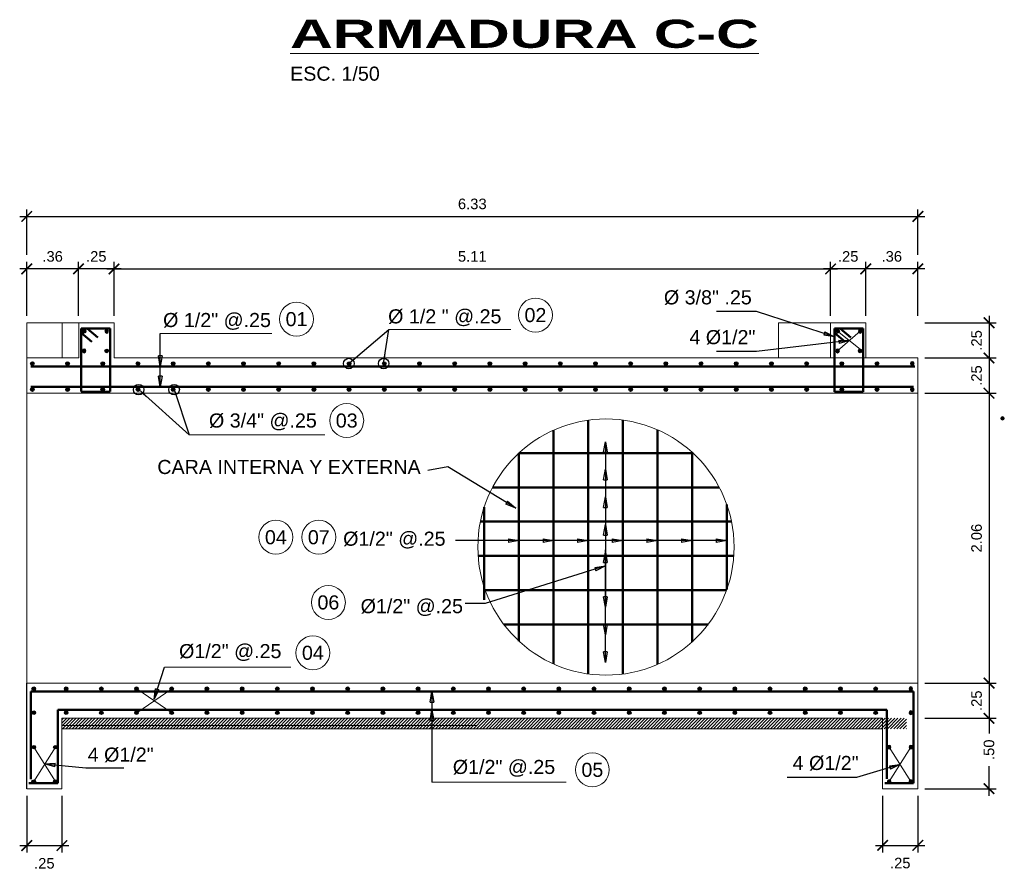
# Model space of a CAD drawing. Header units: metres. Extents: x 618946 to 619227, y 9266339 to 9266818.
# Tile 31 of 36: x 619042.83 to 619049.82, y 9266746.33 to 9266752.37. Entities that reach past the tile are written whole.
import ezdxf
from ezdxf.enums import TextEntityAlignment as Align

# ---------------------------------------------------------------- set-up
doc = ezdxf.new("R2010")
doc.units = ezdxf.units.M
doc.header["$PDMODE"] = 34
for name, color, linetype, lineweight in [('DIM', 8, 'Continuous', 9), ('Dimensiones', 8, 'Continuous', 5), ('FIE', 201, 'Continuous', 50), ('HASH', 21, 'Continuous', 5), ('HATCH', 21, 'Continuous', 5)]:
    doc.layers.add(name, color=color, linetype=linetype, lineweight=lineweight)
doc.styles.get("Standard").update_dxf_attribs({"font": 'arial.ttf'})
doc.dimstyles.new('ESC-50', dxfattribs={"dimscale": 0.05, "dimtxt": 1.5, "dimasz": 1.5, "dimexe": 1, "dimexo": 1, "dimgap": 1, "dimtad": 1, "dimzin": 4, "dimdsep": 46, "dimtxsty": 'Standard', "dimblk": 'ARCHTICK', "dimcen": 2.5, "dimdle": 1, "dimclrd": 256, "dimclre": 256, "dimclrt": 7, "dimaunit": 1, "dimadec": 3, "dimazin": 0, "dimtfac": 1, "dimtmove": 2, "dimatfit": 3, "dimldrblk": 'CLOSEDBLANK', "dimfxl": 1.25, "dimarcsym": 0})
doc.dimstyles.new('ESC-75-2', dxfattribs={"dimscale": 0.075, "dimtxt": 1.5, "dimasz": 1.5, "dimexe": 1, "dimexo": 1, "dimgap": 1, "dimtad": 1, "dimzin": 4, "dimdsep": 46, "dimtxsty": 'Standard', "dimblk": 'ARCHTICK', "dimcen": 2.5, "dimdle": 1, "dimclrd": 256, "dimclre": 256, "dimclrt": 7, "dimaunit": 1, "dimadec": 3, "dimazin": 0, "dimtfac": 1, "dimtmove": 2, "dimatfit": 3, "dimldrblk": 'CLOSEDBLANK', "dimfxl": 1.25, "dimarcsym": 0})
doc.dimstyles.new('ESC-75-2$7', dxfattribs={"dimscale": 0.075, "dimtxt": 1.5, "dimasz": 2, "dimexe": 1, "dimexo": 1, "dimgap": 1, "dimtad": 1, "dimtih": 1, "dimtoh": 1, "dimzin": 4, "dimdsep": 46, "dimtxsty": 'Standard', "dimblk": 'ARCHTICK', "dimcen": 2.5, "dimdle": 1, "dimclrd": 256, "dimclre": 256, "dimclrt": 7, "dimaunit": 1, "dimadec": 3, "dimazin": 0, "dimtfac": 1, "dimtmove": 2, "dimatfit": 3, "dimldrblk": 'CLOSEDBLANK', "dimfxl": 1.25, "dimarcsym": 0})

# ---------------------------------------------------------------- blocks, each defined once
blk = doc.blocks.new('_ArchTick')
at = {"color": 0, "linetype": 'ByBlock', "const_width": 0.15}
blk.add_lwpolyline([(-0.5, -0.5), (0.5, 0.5)], dxfattribs=at)
blk = doc.blocks.new('*D158')
at = {"layer": 'Defpoints', "color": 0, "transparency": 16777216}
for p in [(619049.2059, 9266750.217), (619049.2059, 9266749.967), (619049.7115, 9266749.967)]:
    blk.add_point(p, dxfattribs=at)
at = {"layer": 'DIM', "lineweight": -2, "transparency": 16777216}
for p, q in [((619049.7115, 9266750.267), (619049.7115, 9266749.917)), ((619049.2559, 9266750.217), (619049.7615, 9266750.217)), ((619049.2559, 9266749.967), (619049.7615, 9266749.967))]:
    blk.add_line(p, q, dxfattribs=at)
at = {"layer": 'DIM', "lineweight": -2, "transparency": 16777216, "xscale": 0.07500000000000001, "yscale": 0.07500000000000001, "zscale": 0.07500000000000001}
for p, rotation in [((619049.7115, 9266750.217), 90), ((619049.7115, 9266749.967), 270)]:
    blk.add_blockref('_ArchTick', p, dxfattribs=dict(at, rotation=rotation))
at = {"layer": 'DIM', "color": 7, "transparency": 16777216, "insert": (619049.6233, 9266750.092), "char_height": 0.075, "attachment_point": 5, "rotation": 90}
blk.add_mtext('.25', dxfattribs=at)
blk = doc.blocks.new('_ClosedBlank')
at = {"color": 0, "linetype": 'ByBlock', "lineweight": -2}
for p, q in [((-1, 0.167), (0, 0)), ((-1, 0.167), (-1, -0.167)), ((0, 0), (-1, -0.167))]:
    blk.add_line(p, q, dxfattribs=at)
blk = doc.blocks.new('*D159')
at = {"layer": 'Defpoints', "color": 0, "transparency": 16777216}
for p in [(619048.5859, 9266750.5996), (619043.4959, 9266750.217), (619048.5859, 9266750.217)]:
    blk.add_point(p, dxfattribs=at)
at = {"layer": 'DIM', "lineweight": -2, "transparency": 16777216}
for p, q in [((619043.4459, 9266750.5996), (619048.6359, 9266750.5996)), ((619043.4959, 9266750.267), (619043.4959, 9266750.6496)), ((619048.5859, 9266750.267), (619048.5859, 9266750.6496))]:
    blk.add_line(p, q, dxfattribs=at)
at = {"layer": 'DIM', "lineweight": -2, "transparency": 16777216, "xscale": 0.07500000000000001, "yscale": 0.07500000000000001, "zscale": 0.07500000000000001, "rotation": 180}
blk.add_blockref('_ArchTick', (619043.4959, 9266750.5996), dxfattribs=at)
at = {"layer": 'DIM', "lineweight": -2, "transparency": 16777216, "xscale": 0.07500000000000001, "yscale": 0.07500000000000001, "zscale": 0.07500000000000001}
blk.add_blockref('_ArchTick', (619048.5859, 9266750.5996), dxfattribs=at)
at = {"layer": 'DIM', "color": 7, "transparency": 16777216, "insert": (619046.0409, 9266750.6879), "char_height": 0.075, "attachment_point": 5}
blk.add_mtext('5.11', dxfattribs=at)
blk = doc.blocks.new('*D163')
at = {"layer": 'Defpoints', "color": 0, "transparency": 16777216}
for p in [(619049.2059, 9266749.717), (619049.2059, 9266747.657), (619049.7115, 9266747.657)]:
    blk.add_point(p, dxfattribs=at)
at = {"layer": 'DIM', "lineweight": -2, "transparency": 16777216}
for p, q in [((619049.7115, 9266749.767), (619049.7115, 9266747.607)), ((619049.2559, 9266749.717), (619049.7615, 9266749.717)), ((619049.2559, 9266747.657), (619049.7615, 9266747.657))]:
    blk.add_line(p, q, dxfattribs=at)
at = {"layer": 'DIM', "lineweight": -2, "transparency": 16777216, "xscale": 0.07500000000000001, "yscale": 0.07500000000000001, "zscale": 0.07500000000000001}
for p, rotation in [((619049.7115, 9266749.717), 90), ((619049.7115, 9266747.657), 270)]:
    blk.add_blockref('_ArchTick', p, dxfattribs=dict(at, rotation=rotation))
at = {"layer": 'DIM', "color": 7, "transparency": 16777216, "insert": (619049.6233, 9266748.687), "char_height": 0.075, "attachment_point": 5, "rotation": 90}
blk.add_mtext('2.06', dxfattribs=at)
blk = doc.blocks.new('*D164')
at = {"layer": 'Defpoints', "color": 0, "transparency": 16777216}
for p in [(619048.8359, 9266750.5996), (619048.8359, 9266750.217), (619049.2059, 9266750.217)]:
    blk.add_point(p, dxfattribs=at)
at = {"layer": 'DIM', "lineweight": -2, "transparency": 16777216}
for p, q in [((619049.2559, 9266750.5996), (619048.7859, 9266750.5996)), ((619048.8359, 9266750.267), (619048.8359, 9266750.6496)), ((619049.2059, 9266750.267), (619049.2059, 9266750.6496))]:
    blk.add_line(p, q, dxfattribs=at)
at = {"layer": 'DIM', "lineweight": -2, "transparency": 16777216, "xscale": 0.07500000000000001, "yscale": 0.07500000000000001, "zscale": 0.07500000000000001, "rotation": 180}
blk.add_blockref('_ArchTick', (619048.8359, 9266750.5996), dxfattribs=at)
at = {"layer": 'DIM', "lineweight": -2, "transparency": 16777216, "xscale": 0.07500000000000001, "yscale": 0.07500000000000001, "zscale": 0.07500000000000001}
blk.add_blockref('_ArchTick', (619049.2059, 9266750.5996), dxfattribs=at)
at = {"layer": 'DIM', "color": 7, "transparency": 16777216, "insert": (619049.0209, 9266750.6879), "char_height": 0.075, "attachment_point": 5}
blk.add_mtext('.36', dxfattribs=at)
blk = doc.blocks.new('*D160')
at = {"layer": 'Defpoints', "color": 0, "transparency": 16777216}
for p in [(619049.2059, 9266747.407), (619049.2059, 9266746.907), (619049.7115, 9266746.907)]:
    blk.add_point(p, dxfattribs=at)
at = {"layer": 'DIM', "lineweight": -2, "transparency": 16777216}
for p, q in [((619049.7115, 9266747.457), (619049.7115, 9266747.2991)), ((619049.2559, 9266747.407), (619049.7615, 9266747.407)), ((619049.7115, 9266746.857), (619049.7115, 9266747.068)), ((619049.2559, 9266746.907), (619049.7615, 9266746.907))]:
    blk.add_line(p, q, dxfattribs=at)
at = {"layer": 'DIM', "lineweight": -2, "transparency": 16777216, "xscale": 0.07500000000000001, "yscale": 0.07500000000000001, "zscale": 0.07500000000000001}
for p, rotation in [((619049.7115, 9266747.407), 90), ((619049.7115, 9266746.907), 270)]:
    blk.add_blockref('_ArchTick', p, dxfattribs=dict(at, rotation=rotation))
at = {"layer": 'DIM', "color": 7, "transparency": 16777216, "insert": (619049.7115, 9266747.1835), "char_height": 0.075, "attachment_point": 5, "rotation": 90}
blk.add_mtext('.50', dxfattribs=at)
blk = doc.blocks.new('*D165')
at = {"layer": 'Defpoints', "color": 0, "transparency": 16777216}
for p in [(619043.2437, 9266750.5996), (619043.2437, 9266750.217), (619043.4959, 9266750.217)]:
    blk.add_point(p, dxfattribs=at)
at = {"layer": 'DIM', "lineweight": -2, "transparency": 16777216}
for p, q in [((619043.5459, 9266750.5996), (619043.1937, 9266750.5996)), ((619043.2437, 9266750.267), (619043.2437, 9266750.6496)), ((619043.4959, 9266750.267), (619043.4959, 9266750.6496))]:
    blk.add_line(p, q, dxfattribs=at)
at = {"layer": 'DIM', "lineweight": -2, "transparency": 16777216, "xscale": 0.07500000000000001, "yscale": 0.07500000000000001, "zscale": 0.07500000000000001, "rotation": 180}
blk.add_blockref('_ArchTick', (619043.2437, 9266750.5996), dxfattribs=at)
at = {"layer": 'DIM', "lineweight": -2, "transparency": 16777216, "xscale": 0.07500000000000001, "yscale": 0.07500000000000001, "zscale": 0.07500000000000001}
blk.add_blockref('_ArchTick', (619043.4959, 9266750.5996), dxfattribs=at)
at = {"layer": 'DIM', "color": 7, "transparency": 16777216, "insert": (619043.3698, 9266750.6879), "char_height": 0.075, "attachment_point": 5}
blk.add_mtext('.25', dxfattribs=at)
blk = doc.blocks.new('F1')
blk.add_hatch(color=256).paths.add_polyline_path([(-0.0127, 0, 1), (0.0127, 0, 1)])
blk.add_circle((0, 0), 0.0127)
blk = doc.blocks.new('F2')
blk.add_hatch(color=256).paths.add_polyline_path([(-0.0127, 0, 1), (0.0127, 0, 1)])
blk.add_circle((0, 0), 0.0127)
blk = doc.blocks.new('*D166')
at = {"layer": 'Defpoints', "color": 0, "transparency": 16777216}
for p in [(619049.2059, 9266747.657), (619049.2059, 9266747.407), (619049.7115, 9266747.407)]:
    blk.add_point(p, dxfattribs=at)
at = {"layer": 'DIM', "lineweight": -2, "transparency": 16777216}
for p, q in [((619049.7115, 9266747.707), (619049.7115, 9266747.357)), ((619049.2559, 9266747.657), (619049.7615, 9266747.657)), ((619049.2559, 9266747.407), (619049.7615, 9266747.407))]:
    blk.add_line(p, q, dxfattribs=at)
at = {"layer": 'DIM', "lineweight": -2, "transparency": 16777216, "xscale": 0.07500000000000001, "yscale": 0.07500000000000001, "zscale": 0.07500000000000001}
for p, rotation in [((619049.7115, 9266747.657), 90), ((619049.7115, 9266747.407), 270)]:
    blk.add_blockref('_ArchTick', p, dxfattribs=dict(at, rotation=rotation))
at = {"layer": 'DIM', "color": 7, "transparency": 16777216, "insert": (619049.6233, 9266747.532), "char_height": 0.075, "attachment_point": 5, "rotation": 90}
blk.add_mtext('.25', dxfattribs=at)
blk = doc.blocks.new('*D161')
at = {"layer": 'Defpoints', "color": 0, "transparency": 16777216}
for p in [(619049.2059, 9266749.967), (619049.2059, 9266749.717), (619049.7115, 9266749.717)]:
    blk.add_point(p, dxfattribs=at)
at = {"layer": 'DIM', "lineweight": -2, "transparency": 16777216}
for p, q in [((619049.7115, 9266750.017), (619049.7115, 9266749.667)), ((619049.2559, 9266749.967), (619049.7615, 9266749.967)), ((619049.2559, 9266749.717), (619049.7615, 9266749.717))]:
    blk.add_line(p, q, dxfattribs=at)
at = {"layer": 'DIM', "lineweight": -2, "transparency": 16777216, "xscale": 0.07500000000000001, "yscale": 0.07500000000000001, "zscale": 0.07500000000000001}
for p, rotation in [((619049.7115, 9266749.967), 90), ((619049.7115, 9266749.717), 270)]:
    blk.add_blockref('_ArchTick', p, dxfattribs=dict(at, rotation=rotation))
at = {"layer": 'DIM', "color": 7, "transparency": 16777216, "insert": (619049.6233, 9266749.842), "char_height": 0.075, "attachment_point": 5, "rotation": 90}
blk.add_mtext('.25', dxfattribs=at)
blk = doc.blocks.new('*D167')
at = {"layer": 'Defpoints', "color": 0, "transparency": 16777216}
for p in [(619042.8759, 9266746.907), (619043.1259, 9266746.907), (619043.1259, 9266746.5027)]:
    blk.add_point(p, dxfattribs=at)
at = {"layer": 'DIM', "lineweight": -2, "transparency": 16777216}
for p, q in [((619042.8759, 9266746.857), (619042.8759, 9266746.4527)), ((619043.1259, 9266746.857), (619043.1259, 9266746.4527)), ((619042.8259, 9266746.5027), (619043.1759, 9266746.5027))]:
    blk.add_line(p, q, dxfattribs=at)
at = {"layer": 'DIM', "lineweight": -2, "transparency": 16777216, "xscale": 0.07500000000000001, "yscale": 0.07500000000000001, "zscale": 0.07500000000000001, "rotation": 180}
blk.add_blockref('_ArchTick', (619042.8759, 9266746.5027), dxfattribs=at)
at = {"layer": 'DIM', "lineweight": -2, "transparency": 16777216, "xscale": 0.07500000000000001, "yscale": 0.07500000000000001, "zscale": 0.07500000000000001}
blk.add_blockref('_ArchTick', (619043.1259, 9266746.5027), dxfattribs=at)
at = {"layer": 'DIM', "color": 7, "transparency": 16777216, "insert": (619043.0009, 9266746.3763), "char_height": 0.075, "attachment_point": 5}
blk.add_mtext('.25', dxfattribs=at)
blk = doc.blocks.new('*D168')
at = {"layer": 'Defpoints', "color": 0, "transparency": 16777216}
for p in [(619048.9559, 9266746.907), (619049.2059, 9266746.907), (619049.2059, 9266746.5044)]:
    blk.add_point(p, dxfattribs=at)
at = {"layer": 'DIM', "lineweight": -2, "transparency": 16777216}
for p, q in [((619048.9559, 9266746.857), (619048.9559, 9266746.4544)), ((619049.2059, 9266746.857), (619049.2059, 9266746.4544)), ((619048.9059, 9266746.5044), (619049.2559, 9266746.5044))]:
    blk.add_line(p, q, dxfattribs=at)
at = {"layer": 'DIM', "lineweight": -2, "transparency": 16777216, "xscale": 0.07500000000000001, "yscale": 0.07500000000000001, "zscale": 0.07500000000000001, "rotation": 180}
blk.add_blockref('_ArchTick', (619048.9559, 9266746.5044), dxfattribs=at)
at = {"layer": 'DIM', "lineweight": -2, "transparency": 16777216, "xscale": 0.07500000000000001, "yscale": 0.07500000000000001, "zscale": 0.07500000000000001}
blk.add_blockref('_ArchTick', (619049.2059, 9266746.5044), dxfattribs=at)
at = {"layer": 'DIM', "color": 7, "transparency": 16777216, "insert": (619049.0809, 9266746.3781), "char_height": 0.075, "attachment_point": 5}
blk.add_mtext('.25', dxfattribs=at)
blk = doc.blocks.new('*D173')
at = {"layer": 'Defpoints', "color": 0, "transparency": 16777216}
for p in [(619048.5859, 9266750.5996), (619048.5859, 9266750.217), (619048.8359, 9266750.217)]:
    blk.add_point(p, dxfattribs=at)
at = {"layer": 'DIM', "lineweight": -2, "transparency": 16777216}
for p, q in [((619048.8859, 9266750.5996), (619048.5359, 9266750.5996)), ((619048.5859, 9266750.267), (619048.5859, 9266750.6496)), ((619048.8359, 9266750.267), (619048.8359, 9266750.6496))]:
    blk.add_line(p, q, dxfattribs=at)
at = {"layer": 'DIM', "lineweight": -2, "transparency": 16777216, "xscale": 0.07500000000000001, "yscale": 0.07500000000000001, "zscale": 0.07500000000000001, "rotation": 180}
blk.add_blockref('_ArchTick', (619048.5859, 9266750.5996), dxfattribs=at)
at = {"layer": 'DIM', "lineweight": -2, "transparency": 16777216, "xscale": 0.07500000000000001, "yscale": 0.07500000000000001, "zscale": 0.07500000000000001}
blk.add_blockref('_ArchTick', (619048.8359, 9266750.5996), dxfattribs=at)
at = {"layer": 'DIM', "color": 7, "transparency": 16777216, "insert": (619048.7109, 9266750.6879), "char_height": 0.075, "attachment_point": 5}
blk.add_mtext('.25', dxfattribs=at)
blk = doc.blocks.new('*D174')
at = {"layer": 'Defpoints', "color": 0, "transparency": 16777216}
for p in [(619042.8759, 9266750.5996), (619042.8759, 9266750.217), (619043.2437, 9266750.217)]:
    blk.add_point(p, dxfattribs=at)
at = {"layer": 'DIM', "lineweight": -2, "transparency": 16777216}
for p, q in [((619043.2937, 9266750.5996), (619042.8259, 9266750.5996)), ((619042.8759, 9266750.267), (619042.8759, 9266750.6496)), ((619043.2437, 9266750.267), (619043.2437, 9266750.6496))]:
    blk.add_line(p, q, dxfattribs=at)
at = {"layer": 'DIM', "lineweight": -2, "transparency": 16777216, "xscale": 0.07500000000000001, "yscale": 0.07500000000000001, "zscale": 0.07500000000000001, "rotation": 180}
blk.add_blockref('_ArchTick', (619042.8759, 9266750.5996), dxfattribs=at)
at = {"layer": 'DIM', "lineweight": -2, "transparency": 16777216, "xscale": 0.07500000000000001, "yscale": 0.07500000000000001, "zscale": 0.07500000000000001}
blk.add_blockref('_ArchTick', (619043.2437, 9266750.5996), dxfattribs=at)
at = {"layer": 'DIM', "color": 7, "transparency": 16777216, "insert": (619043.0598, 9266750.6879), "char_height": 0.075, "attachment_point": 5}
blk.add_mtext('.36', dxfattribs=at)
blk = doc.blocks.new('*D176')
at = {"layer": 'Defpoints', "color": 0, "transparency": 16777216}
for p in [(619049.2059, 9266750.9727), (619042.8759, 9266750.6496), (619049.2059, 9266750.6496)]:
    blk.add_point(p, dxfattribs=at)
at = {"layer": 'DIM', "lineweight": -2, "transparency": 16777216}
for p, q in [((619042.8759, 9266750.6996), (619042.8759, 9266751.0227)), ((619049.2059, 9266750.6996), (619049.2059, 9266751.0227)), ((619042.8259, 9266750.9727), (619049.2559, 9266750.9727))]:
    blk.add_line(p, q, dxfattribs=at)
at = {"layer": 'DIM', "lineweight": -2, "transparency": 16777216, "xscale": 0.07500000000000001, "yscale": 0.07500000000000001, "zscale": 0.07500000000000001, "rotation": 180}
blk.add_blockref('_ArchTick', (619042.8759, 9266750.9727), dxfattribs=at)
at = {"layer": 'DIM', "lineweight": -2, "transparency": 16777216, "xscale": 0.07500000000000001, "yscale": 0.07500000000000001, "zscale": 0.07500000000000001}
blk.add_blockref('_ArchTick', (619049.2059, 9266750.9727), dxfattribs=at)
at = {"layer": 'DIM', "color": 7, "transparency": 16777216, "insert": (619046.0409, 9266751.061), "char_height": 0.075, "attachment_point": 5}
blk.add_mtext('6.33', dxfattribs=at)

msp = doc.modelspace()

# ---------------------------------------------------------------- hatches: boundary and pattern name
at = {"layer": 'HATCH'}
h = msp.add_hatch(dxfattribs=at)
h.set_pattern_fill('LINE', color=256, scale=0.005, angle=45, style=0)
h.set_pattern_definition([(45, (-30915.332057, 10929.910201), (-0.011225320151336, 0.011225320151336), [])])
h.paths.add_polyline_path([(619049.1259, 9266747.407), (619043.1259, 9266747.407), (619043.1259, 9266747.332), (619049.1259, 9266747.332)])

# ---------------------------------------------------------------- linework, layer by layer
at = {"ltscale": 5}
msp.add_line((619042.8759, 9266746.907), (619042.8759, 9266747.657), dxfattribs=at)
at = {"layer": 'DIM'}
for p, q in [((619042.8759, 9266750.217), (619043.1281, 9266750.217)), ((619042.8759, 9266749.717), (619042.8759, 9266750.217)), ((619042.8759, 9266750.217), (619043.4959, 9266750.217)), ((619043.1281, 9266750.217), (619043.1281, 9266749.967)), ((619043.2459, 9266750.217), (619043.2459, 9266749.967)), ((619043.4959, 9266750.217), (619043.4959, 9266749.967)), ((619048.2159, 9266750.217), (619048.8359, 9266750.217)), ((619048.2159, 9266750.217), (619048.2159, 9266749.967)), ((619048.8359, 9266750.217), (619048.5859, 9266750.217)), ((619048.5859, 9266750.217), (619048.5859, 9266749.967)), ((619043.8249, 9266750.1407), (619044.6172, 9266750.1407)), ((619045.4479, 9266750.1696), (619046.3143, 9266750.1696)), ((619042.8759, 9266749.967), (619043.2459, 9266749.967)), ((619042.8759, 9266749.717), (619042.8759, 9266749.967)), ((619043.4959, 9266749.967), (619048.9537, 9266749.967)), ((619048.9537, 9266749.967), (619049.2059, 9266749.967)), ((619049.2059, 9266749.967), (619049.2059, 9266746.907)), ((619042.8759, 9266749.717), (619042.8759, 9266747.657)), ((619042.8759, 9266749.717), (619049.2059, 9266749.717)), ((619044.0305, 9266749.4203), (619044.9933, 9266749.4203)), ((619043.8537, 9266747.7704), (619044.7528, 9266747.7704)), ((619042.8759, 9266747.657), (619049.2059, 9266747.657)), ((619043.1259, 9266747.407), (619048.9559, 9266747.407)), ((619048.9559, 9266746.907), (619048.9559, 9266747.407)), ((619046.0759, 9266747.357), (619043.1259, 9266747.357)), ((619043.1259, 9266747.332), (619048.9559, 9266747.332)), ((619045.7541, 9266746.9532), (619046.7069, 9266746.9532)), ((619049.2059, 9266746.907), (619048.9559, 9266746.907))]:
    msp.add_line(p, q, dxfattribs=at)
at = {"layer": 'DIM', "flags": 128}
for points in [[(619042.8759, 9266750.217), (619042.8759, 9266749.967)], [(619045.7541, 9266746.9532), (619045.7541, 9266747.597)]]:
    msp.add_lwpolyline(points, dxfattribs=at)
at = {"layer": 'DIM'}
for points in [[(619048.8359, 9266750.217), (619048.8359, 9266749.967)], [(619042.8759, 9266747.407), (619042.8759, 9266746.907), (619043.1259, 9266746.907), (619043.1259, 9266747.407)]]:
    msp.add_lwpolyline(points, dxfattribs=at)
at = {"layer": 'DIM', "color": 7}
for centre in [(619046.4895, 9266750.2718), (619044.7925, 9266750.2429), (619045.1488, 9266749.5225), (619044.6456, 9266748.6935), (619044.9505, 9266748.6935), (619045.0186, 9266748.2304), (619044.9084, 9266747.8726), (619046.8937, 9266747.0411)]:
    msp.add_circle(centre, 0.1205, dxfattribs=at)
at = {"layer": 'FIE'}
for p, q in [((619043.2635, 9266750.177), (619043.4685, 9266750.177)), ((619043.2635, 9266750.177), (619043.2635, 9266749.7282)), ((619043.4685, 9266750.177), (619043.4685, 9266749.7282)), ((619048.6131, 9266750.177), (619048.8181, 9266750.177)), ((619048.6131, 9266750.177), (619048.6131, 9266749.7275)), ((619048.8181, 9266750.177), (619048.8181, 9266749.7275)), ((619042.9059, 9266749.907), (619049.1834, 9266749.907)), ((619042.9059, 9266749.762), (619049.1759, 9266749.762)), ((619043.2635, 9266749.7275), (619043.4685, 9266749.7275)), ((619048.6131, 9266749.7275), (619048.8181, 9266749.7275)), ((619049.1759, 9266747.597), (619042.9059, 9266747.597)), ((619042.9059, 9266747.597), (619042.9059, 9266746.9736)), ((619049.1759, 9266747.597), (619049.1759, 9266746.947)), ((619048.9859, 9266747.467), (619043.0959, 9266747.467)), ((619043.0959, 9266746.947), (619043.0959, 9266747.467)), ((619048.9859, 9266746.9762), (619048.9859, 9266747.467)), ((619042.8909, 9266746.947), (619043.0959, 9266746.947)), ((619049.1759, 9266746.947), (619048.9709, 9266746.947))]:
    msp.add_line(p, q, dxfattribs=at)
at = {"layer": 'FIE', "color": 1}
for p, q in [((619046.8643, 9266747.7223), (619046.8643, 9266749.5248)), ((619047.1105, 9266747.7215), (619047.1105, 9266749.5256)), ((619046.6182, 9266747.7931), (619046.6182, 9266749.454)), ((619047.3566, 9266747.7905), (619047.3566, 9266749.4566)), ((619047.6089, 9266749.291), (619046.3717, 9266749.291)), ((619046.372, 9266747.9558), (619046.372, 9266749.2913)), ((619047.6028, 9266747.9505), (619047.6028, 9266749.2966)), ((619047.7956, 9266749.0475), (619046.1851, 9266749.0475)), ((619047.8489, 9266748.322), (619047.8489, 9266748.925)), ((619046.1259, 9266748.2498), (619046.1259, 9266748.9079)), ((619047.8823, 9266748.804), (619046.0984, 9266748.804)), ((619047.8982, 9266748.5605), (619046.0825, 9266748.5605)), ((619047.8472, 9266748.317), (619046.1259, 9266748.317)), ((619047.7153, 9266748.0735), (619046.2653, 9266748.0735))]:
    msp.add_line(p, q, dxfattribs=at)
at = {"layer": 'FIE'}
for points in [[(619043.2635, 9266750.1462), (619043.3392, 9266750.0808)], [(619043.3056, 9266750.177), (619043.3812, 9266750.1115)], [(619048.6131, 9266750.1462), (619048.6887, 9266750.0808)], [(619048.6552, 9266750.177), (619048.7308, 9266750.1115)]]:
    msp.add_lwpolyline(points, dxfattribs=at)
at = {"layer": 'HASH', "flags": 128}
for points in [[(619048.6359, 9266750.017), (619048.7959, 9266750.157)], [(619048.7959, 9266750.0297), (619048.6359, 9266750.157)], [(619043.657, 9266747.447), (619043.907, 9266747.617)], [(619043.907, 9266747.447), (619043.657, 9266747.617)], [(619042.9259, 9266746.957), (619043.0798, 9266747.202)], [(619043.0798, 9266746.957), (619042.9259, 9266747.202)], [(619049.1559, 9266746.957), (619049.0019, 9266747.202)], [(619049.0019, 9266746.957), (619049.1559, 9266747.202)]]:
    msp.add_lwpolyline(points, dxfattribs=at)
at = {"layer": 'HASH'}
msp.add_circle((619046.9903, 9266748.6235), 0.91, dxfattribs=at)
at = {"layer": 'HATCH'}
msp.add_lwpolyline([(619042.8759, 9266747.407), (619042.8759, 9266746.907), (619043.1259, 9266746.907), (619043.1259, 9266747.407)], dxfattribs=at)

# ---------------------------------------------------------------- block references
at = {"rotation": 180}
for name, p in [('F1', (619043.2837, 9266750.157)), ('F1', (619048.6359, 9266750.157)), ('F1', (619042.9159, 9266749.927)), ('F1', (619042.9159, 9266749.742)), ('F1', (619042.9259, 9266747.617)), ('F2', (619042.9259, 9266747.447)), ('F1', (619042.9259, 9266747.202)), ('F1', (619043.0798, 9266747.202)), ('F1', (619042.9259, 9266746.957)), ('F1', (619043.0798, 9266746.957))]:
    msp.add_blockref(name, p, dxfattribs=at)
at = {"xscale": -1, "rotation": 180}
for p in [(619043.4437, 9266750.157), (619048.7959, 9266750.157), (619049.1659, 9266749.927), (619049.1659, 9266749.742), (619049.1559, 9266747.617), (619049.1559, 9266747.447), (619049.0019, 9266747.202), (619049.1559, 9266747.202), (619049.0019, 9266746.957), (619049.1559, 9266746.957), (619049.1559, 9266746.957)]:
    msp.add_blockref('F1', p, dxfattribs=at)
at = {"xscale": -1}
for p in [(619043.2837, 9266750.017), (619048.6359, 9266750.017)]:
    msp.add_blockref('F1', p, dxfattribs=at)
for p in [(619043.4437, 9266750.017), (619048.7959, 9266750.017), (619043.1659, 9266749.927), (619043.4159, 9266749.927), (619043.6659, 9266749.927), (619043.9159, 9266749.927), (619044.1659, 9266749.927), (619044.4159, 9266749.927), (619044.6659, 9266749.927), (619044.9159, 9266749.927), (619045.1659, 9266749.927), (619045.4159, 9266749.927), (619045.6659, 9266749.927), (619045.9159, 9266749.927), (619046.1659, 9266749.927), (619046.4159, 9266749.927), (619046.6659, 9266749.927), (619046.9159, 9266749.927), (619047.1659, 9266749.927), (619047.4159, 9266749.927), (619047.6659, 9266749.927), (619047.9159, 9266749.927), (619048.1659, 9266749.927), (619048.4159, 9266749.927), (619048.6659, 9266749.927), (619048.9159, 9266749.927), (619043.1659, 9266749.742), (619043.4159, 9266749.742), (619043.6659, 9266749.742), (619043.9159, 9266749.742), (619044.1659, 9266749.742), (619044.4159, 9266749.742), (619044.6659, 9266749.742), (619044.9159, 9266749.742), (619045.1659, 9266749.742), (619045.4159, 9266749.742), (619045.6659, 9266749.742), (619045.9159, 9266749.742), (619046.1659, 9266749.742), (619046.4159, 9266749.742), (619046.6659, 9266749.742), (619046.9159, 9266749.742), (619047.1659, 9266749.742), (619047.4159, 9266749.742), (619047.6659, 9266749.742), (619047.9159, 9266749.742), (619048.1659, 9266749.742), (619048.4159, 9266749.742), (619048.6659, 9266749.742), (619048.9159, 9266749.742), (619043.1559, 9266747.617), (619043.4059, 9266747.617), (619043.6559, 9266747.617), (619043.9059, 9266747.617), (619044.1559, 9266747.617), (619044.4059, 9266747.617), (619044.6559, 9266747.617), (619044.9059, 9266747.617), (619045.1559, 9266747.617), (619045.4059, 9266747.617), (619045.6559, 9266747.617), (619045.9059, 9266747.617), (619046.1559, 9266747.617), (619046.4059, 9266747.617), (619046.6559, 9266747.617), (619046.9059, 9266747.617), (619047.1559, 9266747.617), (619047.4059, 9266747.617), (619047.6559, 9266747.617), (619047.9059, 9266747.617), (619048.1559, 9266747.617), (619048.4059, 9266747.617), (619048.6559, 9266747.617), (619048.9059, 9266747.617), (619043.1559, 9266747.447), (619043.4059, 9266747.447), (619043.6559, 9266747.447), (619043.9059, 9266747.447), (619044.1559, 9266747.447), (619044.4059, 9266747.447), (619044.6559, 9266747.447), (619044.9059, 9266747.447), (619045.1559, 9266747.447), (619045.4059, 9266747.447), (619045.6559, 9266747.447), (619045.9059, 9266747.447), (619046.1559, 9266747.447), (619046.4059, 9266747.447), (619046.6559, 9266747.447), (619046.9059, 9266747.447), (619047.1559, 9266747.447), (619047.4059, 9266747.447), (619047.6559, 9266747.447), (619047.9059, 9266747.447), (619048.1559, 9266747.447), (619048.4059, 9266747.447), (619048.6559, 9266747.447), (619048.9059, 9266747.447)]:
    msp.add_blockref('F1', p)
at = {"layer": 'DIM'}
msp.add_blockref('F2', (619049.8074, 9266749.538), dxfattribs=at)

# ---------------------------------------------------------------- texts
at = {"layer": 'DIM', "color": 7}
for s, p in [('02', (619046.4895, 9266750.2718)), ('01', (619044.7925, 9266750.2429)), ('03', (619045.1488, 9266749.5225)), ('04', (619044.6456, 9266748.6935)), ('07', (619044.9505, 9266748.6935)), ('06', (619045.0186, 9266748.2304)), ('04', (619044.9084, 9266747.8726)), ('05', (619046.8937, 9266747.0411))]:
    msp.add_text(s, height=0.1, dxfattribs=at).set_placement(p, align=Align.MIDDLE_CENTER)
at = {"layer": 'DIM', "color": 7, "char_height": 0.1}
for s, insert, attachment_point in [('Ø 3/8" .25', (619047.4021, 9266750.344), 7), ('Ø 1/2" @.25', (619044.6106, 9266750.1665), 9), ('\\A1; Ø 1/2 " @.25', (619046.248, 9266750.1926), 9), ('4 Ø1/2"', (619047.5833, 9266750.0612), 7), ('Ø 3/4" @.25', (619044.9364, 9266749.4526), 9), ('CARA INTERNA Y EXTERNA', (619045.6741, 9266749.1411), 9), ('Ø1/2" @.25', (619045.8509, 9266748.6129), 9), ('Ø1/2" @.25', (619045.9748, 9266748.1338), 9), ('Ø1/2" @.25', (619044.6852, 9266747.8142), 9), ('4 Ø1/2"', (619043.3089, 9266747.0953), 7), ('4 Ø1/2"', (619048.3166, 9266747.036), 7), ('Ø1/2" @.25', (619045.9026, 9266746.9914), 7)]:
    msp.add_mtext(s, dxfattribs=dict(at, insert=insert, attachment_point=attachment_point))
at = {"layer": 'Dimensiones', "color": 7, "insert": (619044.747, 9266752.3702), "char_height": 0.1, "attachment_point": 1}
msp.add_mtext('{\\fArial|b1|i0|c0|p34;\\H2x;\\W1.5;\\LARMADURA C-C\\P}ESC. 1/50', dxfattribs=at)

# ---------------------------------------------------------------- dimensions: what is measured, and where the dimension line sits
at = {"layer": 'DIM'}
for base, p1, p2, picture, middle in [((619049.2059, 9266750.9727), (619042.8759, 9266750.6496), (619049.2059, 9266750.6496), '*D176', (619046.0409, 9266751.061)), ((619043.2437, 9266750.5996), (619043.4959, 9266750.217), (619043.2437, 9266750.217), '*D165', (619043.3698, 9266750.6879))]:
    dim = msp.add_linear_dim(base=base, p1=p1, p2=p2, dimstyle='ESC-50', dxfattribs=at)
    dim.commit()
    dim.dimension.update_dxf_attribs({"geometry": picture, "text_midpoint": middle})
for base, p1, p2, text, picture, middle in [((619042.8759, 9266750.5996), (619043.2437, 9266750.217), (619042.8759, 9266750.217), '.36', '*D174', (619043.0598, 9266750.6879)), ((619048.5859, 9266750.5996), (619043.4959, 9266750.217), (619048.5859, 9266750.217), '5.11', '*D159', (619046.0409, 9266750.6879)), ((619048.8359, 9266750.5996), (619049.2059, 9266750.217), (619048.8359, 9266750.217), '.36', '*D164', (619049.0209, 9266750.6879))]:
    dim = msp.add_linear_dim(base=base, p1=p1, p2=p2, text=text, dimstyle='ESC-50', dxfattribs=at)
    dim.commit()
    dim.dimension.update_dxf_attribs({"geometry": picture, "text_midpoint": middle})
dim = msp.add_aligned_dim(p1=(619048.8359, 9266750.217), p2=(619048.5859, 9266750.217), distance=-0.3826, dimstyle='ESC-50', dxfattribs=at)
dim.commit()
dim.dimension.update_dxf_attribs({"geometry": '*D173', "text_midpoint": (619048.7109, 9266750.6879)})
for base, p1, p2, picture, middle in [((619049.7115, 9266749.967), (619049.2059, 9266750.217), (619049.2059, 9266749.967), '*D158', (619049.6233, 9266750.092)), ((619049.7115, 9266749.717), (619049.2059, 9266749.967), (619049.2059, 9266749.717), '*D161', (619049.6233, 9266749.842)), ((619049.7115, 9266747.657), (619049.2059, 9266749.717), (619049.2059, 9266747.657), '*D163', (619049.6233, 9266748.687)), ((619049.7115, 9266747.407), (619049.2059, 9266747.657), (619049.2059, 9266747.407), '*D166', (619049.6233, 9266747.532))]:
    dim = msp.add_linear_dim(base=base, p1=p1, p2=p2, angle=90, dimstyle='ESC-50', dxfattribs=at)
    dim.commit()
    dim.dimension.update_dxf_attribs({"geometry": picture, "text_midpoint": middle})
dim = msp.add_linear_dim(base=(619049.7115, 9266746.907), p1=(619049.2059, 9266747.407), p2=(619049.2059, 9266746.907), angle=90, dimstyle='ESC-50', dxfattribs=at)
dim.commit()
dim.dimension.update_dxf_attribs({"geometry": '*D160', "text_midpoint": (619049.7115, 9266747.1835), "dimtype": 160})
for base, p1, p2, picture, middle in [((619043.1259, 9266746.5027), (619042.8759, 9266746.907), (619043.1259, 9266746.907), '*D167', (619043.0009, 9266746.3763)), ((619049.2059, 9266746.5044), (619048.9559, 9266746.907), (619049.2059, 9266746.907), '*D168', (619049.0809, 9266746.3781))]:
    dim = msp.add_linear_dim(base=base, p1=p1, p2=p2, dimstyle='ESC-50', dxfattribs=at)
    dim.commit()
    dim.dimension.update_dxf_attribs({"geometry": picture, "text_midpoint": middle, "dimtype": 160})

# ---------------------------------------------------------------- leaders
for points, dimstyle, override in [([(619048.6131, 9266750.1173), (619048.0604, 9266750.2968), (619047.7766, 9266750.2968)], 'ESC-50', {"dimtad": 0}), ([(619043.8249, 9266749.762), (619043.8249, 9266750.1407)], 'ESC-50', {"dimtad": 0}), ([(619043.8249, 9266749.907), (619043.8249, 9266750.1407)], 'ESC-50', {"dimtad": 0}), ([(619045.164, 9266749.927), (619045.4479, 9266750.1696)], 'ESC-75-2$7', {"dimasz": 1, "dimtad": 0, "dimtih": 0, "dimtoh": 0, "dimldrblk": 'DotBlank'}), ([(619045.411, 9266749.927), (619045.4479, 9266750.1696)], 'ESC-75-2$7', {"dimasz": 1, "dimtad": 0, "dimtih": 0, "dimtoh": 0, "dimldrblk": 'DotBlank'}), ([(619048.7197, 9266750.0903), (619048.0604, 9266750.0139), (619047.7766, 9266750.0139)], 'ESC-50', {"dimtad": 0}), ([(619043.6712, 9266749.742), (619044.0305, 9266749.4203)], 'ESC-75-2$7', {"dimasz": 1, "dimtad": 0, "dimtih": 0, "dimtoh": 0, "dimldrblk": 'DotBlank'}), ([(619043.9229, 9266749.742), (619044.0305, 9266749.4203)], 'ESC-75-2', {"dimasz": 1, "dimgap": 1, "dimtad": 0, "dimldrblk": 'DotBlank'}), ([(619046.9865, 9266749.3722), (619046.9865, 9266748.98)], 'ESC-50', {"dimtad": 0}), ([(619046.9865, 9266749.1762), (619046.9865, 9266748.7681)], 'ESC-50', {"dimtad": 0}), ([(619046.9865, 9266748.98), (619046.9865, 9266748.5719)], 'ESC-50', {"dimtad": 0}), ([(619046.9865, 9266748.7839), (619046.9865, 9266748.3758)], 'ESC-50', {"dimtad": 0}), ([(619046.372, 9266748.6694), (619045.9214, 9266748.6694)], 'ESC-50', {"dimtad": 0}), ([(619046.6182, 9266748.6694), (619046.372, 9266748.6694)], 'ESC-50', {"dimtad": 0}), ([(619046.8643, 9266748.6694), (619046.6182, 9266748.6694)], 'ESC-50', {"dimtad": 0}), ([(619047.1105, 9266748.6694), (619046.8643, 9266748.6694)], 'ESC-50', {"dimtad": 0}), ([(619047.3566, 9266748.6694), (619047.1105, 9266748.6694)], 'ESC-50', {"dimtad": 0}), ([(619047.6028, 9266748.6694), (619047.3566, 9266748.6694)], 'ESC-50', {"dimtad": 0}), ([(619047.8489, 9266748.6694), (619047.6028, 9266748.6694)], 'ESC-50', {"dimtad": 0}), ([(619046.9865, 9266748.1957), (619046.9865, 9266748.6039)], 'ESC-50', {"dimtad": 0}), ([(619046.9865, 9266748.5879), (619046.9865, 9266748.1957)], 'ESC-50', {"dimtad": 0}), ([(619046.9865, 9266748.4896), (619046.132, 9266748.2217), (619045.9894, 9266748.2217)], 'ESC-50', {"dimtad": 0}), ([(619046.9865, 9266747.9997), (619046.9865, 9266748.4078)], 'ESC-50', {"dimtad": 0}), ([(619046.9865, 9266747.8036), (619046.9865, 9266748.2117)], 'ESC-50', {"dimtad": 0}), ([(619043.7802, 9266747.542), (619043.8537, 9266747.7704)], 'ESC-50', {"dimtad": 0}), ([(619045.7541, 9266747.597), (619045.7541, 9266746.9532)], 'ESC-50', {"dimtad": 0}), ([(619045.7541, 9266747.467), (619045.7541, 9266746.9532)], 'ESC-50', {"dimtad": 0}), ([(619043.0028, 9266747.0832), (619043.2964, 9266747.0542), (619043.5668, 9266747.0542)], 'ESC-50', {"dimtad": 0}), ([(619049.0789, 9266747.0795), (619048.7706, 9266746.9873), (619048.2772, 9266746.9873)], 'ESC-50', {"dimtad": 0})]:
    msp.add_leader(points, dimstyle=dimstyle, override=override, dxfattribs=at)
at = {"layer": 'DIM', "annotation_type": 0, "has_hookline": 1, "hookline_direction": 1, "text_width": 1.864}
msp.add_leader([(619046.3491, 9266748.8997), (619045.8666, 9266749.1937), (619045.7241, 9266749.1674)], dimstyle='ESC-50', override={"dimtad": 0}, dxfattribs=at)

doc.saveas('drawing.dxf')
